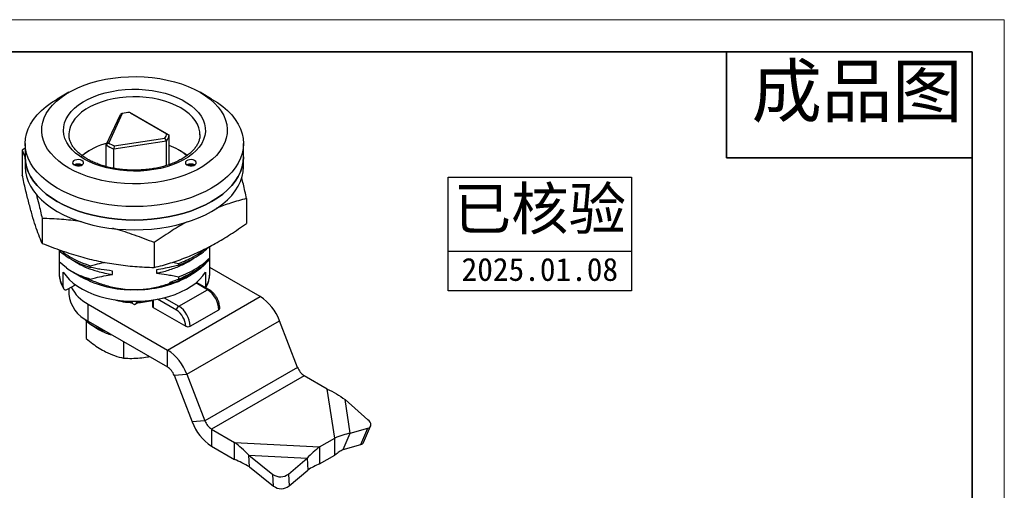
# Model space of a CAD drawing. Header units: millimetres. Extents: x 2544 to 2719, y 973 to 1097.
# Tile 4 of 4: x 2629 to 2719, y 1053 to 1097. Entities that reach past the tile are written whole.
import ezdxf

# ---------------------------------------------------------------- set-up
doc = ezdxf.new("R2010")
doc.units = ezdxf.units.MM
doc.linetypes.add('CENTER', pattern=[10.16, 6.35, -1.27, 1.27, -1.27])
doc.layers.add('中心线层', color=1, linetype='CENTER')
for name, color, linetype, lineweight in [('尺寸线层', 3, 'Continuous', 18), ('粗实线层', 7, 'Continuous', 35), ('细实线层', 3, 'Continuous', 18)]:
    doc.layers.add(name, color=color, linetype=linetype, lineweight=lineweight)
doc.styles.get("Standard").update_dxf_attribs({"font": 'arial.ttf'})
doc.styles.add('TEXTSTYLE_2', font='arial.ttf')

msp = doc.modelspace()

# ---------------------------------------------------------------- hatches: boundary and pattern name
at = {"layer": '中心线层'}
h = msp.add_hatch(color=1, dxfattribs=at)
h.dxf.hatch_style = 1
h.paths.add_polyline_path([(2633.831, 1083.256), (2633.973, 1083.199), (2634.141, 1083.173), (2634.314, 1083.181), (2634.471, 1083.224), (2634.532, 1083.259, 0.246252)])
h = msp.add_hatch(color=3, dxfattribs=at)
h.dxf.hatch_style = 1
h.paths.add_polyline_path([(2644.154, 1083.256), (2644.297, 1083.199), (2644.464, 1083.173), (2644.637, 1083.181), (2644.795, 1083.224), (2644.856, 1083.259, 0.246252)])
at = {"layer": '尺寸线层'}
h = msp.add_hatch(dxfattribs=at)
h.set_pattern_fill('ANGLE', color=256)
h.set_pattern_definition([(0, (-29842.803, -12337.657), (0, 6.985), [5.08, -1.905]), (90, (-29842.803, -12337.657), (-6.985, 4e-16), [5.08, -1.905])])
h.paths.add_polyline_path([(2644.297, 1083.199), (2644.464, 1083.173), (2644.637, 1083.181), (2644.795, 1083.224), (2644.856, 1083.259, 0.246252), (2644.154, 1083.256)])

# ---------------------------------------------------------------- linework, layer by layer
at = {"layer": 'Defpoints', "color": 1}
msp.add_line((2668.091, 1075.379), (2684.87, 1075.379), dxfattribs=at)
msp.add_lwpolyline([(2668.091, 1082.139), (2684.87, 1082.139), (2684.87, 1071.725), (2668.091, 1071.725)], close=True, dxfattribs=at)
at = {"layer": '粗实线层'}
for p, q in [((2693.59, 1093.606), (2693.59, 1083.911)), ((2693.59, 1083.911), (2716.069, 1083.911))]:
    msp.add_line(p, q, dxfattribs=at)
at = {"layer": '粗实线层', "color": 7, "linetype": 'Continuous', "lineweight": 25}
for p, q in [((2633.335, 1089.909), (2632.274, 1089.297)), ((2646.418, 1089.297), (2645.357, 1089.909)), ((2636.765, 1085.103), (2638.065, 1087.888)), ((2638.232, 1087.967), (2636.984, 1085.291)), ((2638.232, 1087.967), (2638.065, 1087.888)), ((2638.998, 1088.032), (2638.926, 1088.073)), ((2642.315, 1086.111), (2638.926, 1088.073)), ((2638.998, 1088.032), (2642.526, 1085.989)), ((2642.526, 1085.989), (2642.315, 1086.111)), ((2642.526, 1083.287), (2642.526, 1085.989)), ((2645.346, 1086.032), (2645.346, 1086.052)), ((2629.346, 1085.215), (2629.346, 1083.99)), ((2636.984, 1085.291), (2636.765, 1085.103)), ((2636.765, 1083.108), (2636.765, 1085.103)), ((2642.275, 1085.451), (2637.447, 1084.708)), ((2637.49, 1084.998), (2637.447, 1084.708)), ((2637.49, 1084.998), (2642.129, 1085.711)), ((2642.275, 1085.451), (2642.129, 1085.711)), ((2642.275, 1083.208), (2642.275, 1085.451)), ((2649.346, 1083.99), (2649.346, 1085.215)), ((2629.346, 1084.8), (2629.069, 1084.613)), ((2629.069, 1084.613), (2629.317, 1083.988)), ((2629.069, 1084.613), (2629.069, 1082.327)), ((2635.279, 1084.623), (2635.138, 1084.541)), ((2637.447, 1082.954), (2637.447, 1084.708)), ((2643.554, 1084.541), (2643.413, 1084.623)), ((2629.346, 1083.99), (2629.346, 1083.092)), ((2649.346, 1083.092), (2649.346, 1083.99)), ((2649.623, 1080.183), (2649.623, 1077.897)), ((2630.885, 1078.368), (2630.885, 1076.082)), ((2641.161, 1076.153), (2641.161, 1073.867)), ((2632.446, 1075.495), (2632.446, 1075.429)), ((2633.111, 1073.83), (2632.446, 1074.394)), ((2632.446, 1074.364), (2632.446, 1073.375)), ((2642.843, 1074.355), (2643.394, 1074.242)), ((2643.394, 1074.242), (2643.394, 1074.089)), ((2646.246, 1074.609), (2646.246, 1074.762)), ((2646.246, 1073.375), (2646.246, 1074.609)), ((2632.831, 1072.064), (2632.831, 1073.452)), ((2633.688, 1073.458), (2634.466, 1073.009)), ((2635.298, 1073.881), (2635.298, 1074.034)), ((2637.331, 1073.241), (2637.331, 1073.548)), ((2641.361, 1073.657), (2641.361, 1073.351)), ((2643.282, 1072.612), (2644.429, 1073.274)), ((2644.429, 1073.274), (2644.688, 1073.461)), ((2644.429, 1073.274), (2644.51, 1073.173)), ((2645.861, 1073.452), (2645.861, 1072.064)), ((2650.868, 1071.203), (2646.246, 1073.878)), ((2635.298, 1072.74), (2635.298, 1072.809)), ((2642.612, 1072.531), (2643.394, 1072.792)), ((2642.612, 1072.441), (2642.612, 1072.531)), ((2643.394, 1073.018), (2643.394, 1072.792)), ((2644.226, 1073.009), (2644.511, 1073.173)), ((2646.173, 1071.854), (2645.037, 1072.511)), ((2633.227, 1071.884), (2633.934, 1072.292)), ((2633.346, 1071.953), (2633.346, 1071.416)), ((2643.403, 1070.331), (2646.023, 1071.839)), ((2639.014, 1070.666), (2639.34, 1070.477)), ((2639.165, 1070.579), (2639.165, 1070.66)), ((2639.34, 1070.477), (2639.667, 1070.665)), ((2639.516, 1070.66), (2639.516, 1070.579)), ((2640.984, 1070.894), (2640.984, 1070.333)), ((2642.371, 1066.311), (2650.868, 1071.203)), ((2635.098, 1070.521), (2642.371, 1066.311)), ((2635.098, 1068.97), (2635.098, 1070.521)), ((2641.072, 1070.21), (2644.038, 1068.494)), ((2644.462, 1068.493), (2647.082, 1070.002)), ((2634.917, 1068.981), (2634.917, 1067.381)), ((2635.098, 1068.97), (2642.371, 1064.76)), ((2644.144, 1064.1), (2652.641, 1068.992)), ((2654.293, 1064.726), (2652.641, 1068.992)), ((2635.271, 1068.718), (2635.837, 1068.341)), ((2638.352, 1067.086), (2638.352, 1065.573)), ((2642.371, 1064.76), (2642.371, 1066.311)), ((2654.293, 1064.726), (2645.796, 1059.834)), ((2642.982, 1063.997), (2644.144, 1064.1)), ((2642.982, 1063.997), (2644.634, 1059.731)), ((2644.144, 1064.1), (2645.796, 1059.834)), ((2654.905, 1063.964), (2646.408, 1059.072)), ((2657.013, 1062.743), (2654.905, 1063.964)), ((2657.71, 1058.252), (2657.013, 1062.743)), ((2659.119, 1058.69), (2658.641, 1061.773)), ((2660.723, 1059.934), (2658.641, 1061.773)), ((2645.796, 1059.834), (2644.634, 1059.731)), ((2646.408, 1059.072), (2648.516, 1057.852)), ((2646.408, 1059.072), (2646.408, 1057.521)), ((2659.119, 1058.69), (2660.729, 1059.154)), ((2660.082, 1057.663), (2660.729, 1059.154)), ((2660.332, 1057.854), (2660.979, 1059.346)), ((2656.294, 1057.437), (2657.71, 1058.252)), ((2657.71, 1056.701), (2657.71, 1058.252)), ((2658.472, 1057.199), (2659.119, 1058.69)), ((2646.408, 1057.521), (2648.516, 1056.3)), ((2648.516, 1057.852), (2656.294, 1057.437)), ((2648.516, 1056.3), (2648.516, 1057.852)), ((2656.294, 1057.437), (2656.294, 1055.886)), ((2658.472, 1057.199), (2660.082, 1057.663)), ((2649.817, 1056.693), (2655.156, 1056.409)), ((2649.817, 1056.693), (2652.03, 1054.93)), ((2649.877, 1055.609), (2649.817, 1056.693)), ((2653.444, 1054.96), (2655.156, 1056.409)), ((2655.156, 1056.409), (2655.216, 1055.324)), ((2656.294, 1055.886), (2657.71, 1056.701)), ((2649.877, 1055.609), (2652.09, 1053.846)), ((2653.504, 1053.876), (2655.216, 1055.324)), ((2652.09, 1053.846), (2652.03, 1054.93)), ((2653.444, 1054.96), (2653.504, 1053.876))]:
    msp.add_line(p, q, dxfattribs=at)
at = {"layer": '粗实线层', "color": 8, "linetype": 'Continuous', "lineweight": 25}
for p, q in [((2644.429, 1073.313), (2644.429, 1073.274)), ((2646.023, 1071.839), (2644.965, 1072.452)), ((2641.072, 1070.907), (2641.072, 1070.21)), ((2643.19, 1069.964), (2641.452, 1070.97)), ((2642.069, 1071.103), (2643.403, 1070.331))]:
    msp.add_line(p, q, dxfattribs=at)
at = {"layer": '粗实线层'}
msp.add_lwpolyline([(2554.149, 1093.606), (2716.069, 1093.606), (2716.069, 974.73), (2554.149, 974.73)], close=True, dxfattribs=at)
at = {"layer": '粗实线层', "color": 7, "linetype": 'Continuous', "lineweight": 25, "flags": 128}
for points in [[(2645.356, 1089.91), (2645.844, 1089.603), (2646.286, 1089.274), (2646.677, 1088.924), (2647.015, 1088.556), (2647.299, 1088.173), (2647.524, 1087.777), (2647.691, 1087.372), (2647.798, 1086.96), (2647.844, 1086.544), (2647.829, 1086.128), (2647.752, 1085.714), (2647.615, 1085.305), (2647.419, 1084.904), (2647.164, 1084.514), (2646.853, 1084.138), (2646.488, 1083.779), (2646.071, 1083.439), (2645.606, 1083.121), (2645.096, 1082.826), (2644.544, 1082.558), (2643.955, 1082.317), (2643.333, 1082.106), (2642.682, 1081.927), (2642.007, 1081.78), (2641.313, 1081.666), (2640.604, 1081.587), (2639.887, 1081.543), (2639.166, 1081.534), (2638.446, 1081.561), (2637.732, 1081.622), (2637.03, 1081.719), (2636.345, 1081.849), (2635.681, 1082.013), (2635.044, 1082.208), (2634.438, 1082.434), (2633.867, 1082.689), (2633.336, 1082.97), (2632.848, 1083.277), (2632.406, 1083.607), (2632.015, 1083.957), (2631.677, 1084.324), (2631.393, 1084.708), (2631.168, 1085.103), (2631.001, 1085.508), (2630.894, 1085.92), (2630.848, 1086.336), (2630.863, 1086.752), (2630.94, 1087.167), (2631.077, 1087.575), (2631.273, 1087.976), (2631.528, 1088.366), (2631.839, 1088.742), (2632.204, 1089.101), (2632.621, 1089.441), (2633.086, 1089.759), (2633.596, 1090.054), (2634.148, 1090.322), (2634.737, 1090.563), (2635.359, 1090.774), (2636.01, 1090.953), (2636.685, 1091.1), (2637.379, 1091.214), (2638.088, 1091.293), (2638.805, 1091.337), (2639.526, 1091.346), (2640.246, 1091.319), (2640.96, 1091.258), (2641.662, 1091.161), (2642.347, 1091.031), (2643.011, 1090.868), (2643.648, 1090.672), (2644.254, 1090.446), (2644.825, 1090.192), (2645.356, 1089.91)], [(2634.75, 1083.787), (2634.328, 1084.055), (2633.952, 1084.346), (2633.627, 1084.656), (2633.356, 1084.983), (2633.14, 1085.324), (2632.983, 1085.675), (2632.884, 1086.033), (2632.846, 1086.395), (2632.869, 1086.757), (2632.952, 1087.116), (2633.095, 1087.47), (2633.297, 1087.813), (2633.554, 1088.144), (2633.866, 1088.458), (2634.229, 1088.754), (2634.64, 1089.029), (2635.095, 1089.279), (2635.589, 1089.502), (2636.119, 1089.697), (2636.678, 1089.862), (2637.263, 1089.995), (2637.867, 1090.094), (2638.485, 1090.159), (2639.11, 1090.19), (2639.738, 1090.186), (2640.363, 1090.146), (2640.978, 1090.072), (2641.577, 1089.964), (2642.156, 1089.824), (2642.709, 1089.651), (2643.23, 1089.449), (2643.715, 1089.219), (2644.159, 1088.962), (2644.558, 1088.682), (2644.909, 1088.381), (2645.207, 1088.062), (2645.451, 1087.728), (2645.638, 1087.382), (2645.766, 1087.027), (2645.834, 1086.667), (2645.842, 1086.304), (2645.789, 1085.943), (2645.675, 1085.586), (2645.503, 1085.238), (2645.273, 1084.9), (2644.988, 1084.577), (2644.65, 1084.271), (2644.263, 1083.986), (2643.83, 1083.723), (2643.355, 1083.486), (2642.842, 1083.277), (2642.297, 1083.097), (2641.724, 1082.948), (2641.129, 1082.832), (2640.518, 1082.749), (2639.895, 1082.701), (2639.267, 1082.688), (2638.641, 1082.71), (2638.02, 1082.767), (2637.412, 1082.858), (2636.822, 1082.982), (2636.256, 1083.139), (2635.719, 1083.326), (2635.215, 1083.543), (2634.75, 1083.787)], [(2646.417, 1089.297), (2646.95, 1088.964), (2647.436, 1088.609), (2647.872, 1088.232), (2648.256, 1087.836), (2648.585, 1087.424), (2648.857, 1086.999), (2649.07, 1086.563), (2649.223, 1086.118), (2649.315, 1085.668), (2649.346, 1085.215), (2649.315, 1084.762), (2649.223, 1084.312), (2649.07, 1083.868), (2648.857, 1083.431), (2648.585, 1083.006), (2648.256, 1082.594), (2647.872, 1082.199), (2647.436, 1081.822), (2646.95, 1081.466), (2646.417, 1081.133), (2645.841, 1080.826), (2645.224, 1080.545), (2644.571, 1080.293), (2643.886, 1080.072), (2643.173, 1079.882), (2642.436, 1079.725), (2641.68, 1079.602), (2640.91, 1079.513), (2640.131, 1079.46), (2639.346, 1079.442), (2638.561, 1079.46), (2637.782, 1079.513), (2637.012, 1079.602), (2636.256, 1079.725), (2635.519, 1079.882), (2634.806, 1080.072), (2634.121, 1080.293), (2633.468, 1080.545), (2632.852, 1080.826), (2632.275, 1081.133), (2631.742, 1081.466), (2631.256, 1081.822), (2630.82, 1082.199), (2630.436, 1082.594), (2630.107, 1083.006), (2629.835, 1083.431), (2629.622, 1083.868), (2629.469, 1084.312), (2629.377, 1084.762), (2629.346, 1085.215), (2629.377, 1085.668), (2629.469, 1086.118), (2629.622, 1086.563), (2629.835, 1086.999), (2630.107, 1087.424), (2630.436, 1087.836), (2630.82, 1088.232), (2631.256, 1088.609), (2631.742, 1088.964), (2632.274, 1089.297)], [(2634.504, 1084.109), (2634.74, 1084.287), (2635.138, 1084.541)], [(2649.346, 1083.99), (2649.315, 1083.538), (2649.223, 1083.087), (2649.07, 1082.643), (2648.857, 1082.207), (2648.585, 1081.781), (2648.256, 1081.37), (2647.872, 1080.974), (2647.436, 1080.597), (2646.95, 1080.241), (2646.417, 1079.908), (2645.841, 1079.601), (2645.224, 1079.32), (2644.571, 1079.068), (2643.886, 1078.847), (2643.173, 1078.657), (2642.436, 1078.5), (2641.68, 1078.377), (2640.91, 1078.289), (2640.131, 1078.235), (2639.346, 1078.218), (2638.561, 1078.235), (2637.782, 1078.289), (2637.012, 1078.377), (2636.256, 1078.5), (2635.519, 1078.657), (2634.806, 1078.847), (2634.121, 1079.068), (2633.468, 1079.32), (2632.852, 1079.601), (2632.275, 1079.908), (2631.742, 1080.241), (2631.256, 1080.597), (2630.82, 1080.974), (2630.436, 1081.37), (2630.107, 1081.781), (2629.835, 1082.207), (2629.622, 1082.643), (2629.469, 1083.087), (2629.377, 1083.538), (2629.346, 1083.99), (2629.346, 1083.99)], [(2629.346, 1083.99), (2629.377, 1083.538), (2629.469, 1083.087), (2629.622, 1082.643), (2629.835, 1082.207), (2630.107, 1081.781), (2630.436, 1081.37), (2630.82, 1080.974), (2631.256, 1080.597), (2631.742, 1080.241), (2632.275, 1079.908), (2632.852, 1079.601), (2633.468, 1079.32), (2634.121, 1079.068), (2634.806, 1078.847), (2635.519, 1078.657), (2636.256, 1078.5), (2637.012, 1078.377), (2637.782, 1078.289), (2638.561, 1078.235), (2639.346, 1078.218), (2640.131, 1078.235), (2640.91, 1078.289), (2641.68, 1078.377), (2642.436, 1078.5), (2643.173, 1078.657), (2643.886, 1078.847), (2644.571, 1079.068), (2645.224, 1079.32), (2645.841, 1079.601), (2646.417, 1079.908), (2646.95, 1080.241), (2647.436, 1080.597), (2647.872, 1080.974), (2648.256, 1081.37), (2648.585, 1081.781), (2648.857, 1082.207), (2649.07, 1082.643), (2649.223, 1083.087), (2649.315, 1083.538), (2649.346, 1083.99)], [(2633.831, 1083.256), (2633.973, 1083.199), (2634.141, 1083.173), (2634.314, 1083.181), (2634.471, 1083.224), (2634.594, 1083.295), (2634.667, 1083.386), (2634.682, 1083.485), (2634.637, 1083.582), (2634.538, 1083.664), (2634.395, 1083.722), (2634.228, 1083.748), (2634.055, 1083.739), (2633.897, 1083.697), (2633.775, 1083.626), (2633.701, 1083.535), (2633.686, 1083.435), (2633.731, 1083.338), (2633.831, 1083.256)], [(2644.154, 1083.256), (2644.297, 1083.199), (2644.464, 1083.173), (2644.637, 1083.181), (2644.795, 1083.224), (2644.917, 1083.295), (2644.991, 1083.386), (2645.006, 1083.485), (2644.961, 1083.582), (2644.861, 1083.664), (2644.719, 1083.722), (2644.551, 1083.748), (2644.378, 1083.739), (2644.221, 1083.697), (2644.098, 1083.626), (2644.025, 1083.535), (2644.01, 1083.435), (2644.055, 1083.338), (2644.154, 1083.256)], [(2629.346, 1083.092), (2629.377, 1082.639), (2629.469, 1082.189), (2629.622, 1081.745), (2629.835, 1081.308), (2630.107, 1080.883), (2630.436, 1080.471), (2630.82, 1080.076), (2631.256, 1079.699), (2631.742, 1079.343), (2632.275, 1079.01), (2632.852, 1078.703), (2633.468, 1078.422), (2634.121, 1078.17), (2634.806, 1077.949), (2635.519, 1077.759), (2636.256, 1077.602), (2637.012, 1077.479), (2637.782, 1077.39), (2638.561, 1077.337), (2639.346, 1077.319), (2640.131, 1077.337), (2640.91, 1077.39), (2641.68, 1077.479), (2642.436, 1077.602), (2643.173, 1077.759), (2643.886, 1077.949), (2644.571, 1078.17), (2645.224, 1078.422), (2645.841, 1078.703), (2646.417, 1079.01), (2646.95, 1079.343), (2647.436, 1079.699), (2647.872, 1080.076), (2648.256, 1080.471), (2648.585, 1080.883), (2648.857, 1081.308), (2649.07, 1081.745), (2649.223, 1082.189), (2649.315, 1082.639), (2649.346, 1083.092)], [(2632.831, 1073.452), (2633.076, 1073.101), (2633.377, 1072.765), (2633.733, 1072.447), (2634.139, 1072.15), (2634.592, 1071.877), (2635.088, 1071.629), (2635.622, 1071.41), (2636.19, 1071.221), (2636.786, 1071.065), (2637.406, 1070.941), (2638.043, 1070.852), (2638.691, 1070.798), (2639.346, 1070.78), (2640.001, 1070.798), (2640.649, 1070.852), (2641.286, 1070.941), (2641.906, 1071.065), (2642.502, 1071.221), (2643.07, 1071.41), (2643.604, 1071.629), (2644.1, 1071.877), (2644.553, 1072.15), (2644.959, 1072.447), (2645.315, 1072.765), (2645.616, 1073.101), (2645.861, 1073.452)], [(2660.729, 1059.154), (2660.846, 1059.203), (2660.932, 1059.272), (2660.984, 1059.36), (2661.002, 1059.462), (2660.983, 1059.575), (2660.929, 1059.694), (2660.841, 1059.816), (2660.723, 1059.934)]]:
    msp.add_lwpolyline(points, dxfattribs=at)
at = {"layer": '粗实线层', "color": 8, "linetype": 'Continuous', "lineweight": 25, "flags": 128}
msp.add_lwpolyline([(2645.346, 1086.052), (2645.329, 1086.295), (2645.252, 1086.643), (2645.115, 1086.985), (2644.918, 1087.317), (2644.664, 1087.636), (2644.356, 1087.938), (2643.996, 1088.221), (2643.589, 1088.481), (2643.138, 1088.716), (2642.648, 1088.924), (2642.124, 1089.102), (2641.572, 1089.248), (2640.997, 1089.362), (2640.405, 1089.441), (2639.802, 1089.486), (2639.194, 1089.494), (2638.588, 1089.468), (2637.99, 1089.406), (2637.405, 1089.309), (2636.841, 1089.179), (2636.302, 1089.017), (2635.795, 1088.824), (2635.324, 1088.602), (2634.894, 1088.354), (2634.51, 1088.082), (2634.175, 1087.789), (2633.894, 1087.478), (2633.669, 1087.152), (2633.501, 1086.815), (2633.394, 1086.469), (2633.348, 1086.12), (2633.346, 1086.019)], dxfattribs=at)
at = {"layer": '粗实线层', "color": 7, "linetype": 'Continuous', "lineweight": 25}
for centre, radius, start, end in [((2639.313, 1083.246), 4.843, 94.59065, 102.89952), ((2641.139, 1086.417), 1.216, 324.51805, 345.44267), ((2641.253, 1086.256), 1.3, 321.77216, 348.18857), ((2638.276, 1079.576), 5.866, 104.16961, 129.49075), ((2638.597, 1087.481), 3.002, 232.39051, 247.4773), ((2638.641, 1087.57), 2.818, 233.96934, 245.89847), ((2640.623, 1079.887), 5.495, 50.08886, 69.73431), ((2641.127, 1080.299), 4.887, 51.43942, 60.22671), ((2634.184, 1082.589), 0.755, 62.09056, 117.90944), ((2644.508, 1082.589), 0.755, 62.09056, 117.90944), ((2637.886, 1080.672), 8.344, 235.09374, 251.92918), ((2639.101, 1081.603), 9.764, 241.66068, 271.43722), ((2639.57, 1081.692), 9.853, 268.69986, 298.20224), ((2636.752, 1073.721), 3.602, 207.26478, 242.64974), ((2644.776, 1069.897), 2.308, 2.5954, 57.31291), ((2636.33, 1071.702), 2.997, 185.48608, 245.72767), ((2639.299, 1077.013), 6.354, 253.10374, 268.79038), ((2639.383, 1077.113), 6.455, 271.18543, 284.36615), ((2648.46, 1067.455), 4.455, 20.1896, 57.28601), ((2641.134, 1070.348), 0.151, 185.66326, 245.55049), ((2643.65, 1069.943), 0.46, 122.52394, 177.38444), ((2642.193, 1068.41), 1.846, 2.5954, 57.31291), ((2642.156, 1068.389), 2.308, 2.5954, 57.31291), ((2647.022, 1070.137), 0.148, 293.62102, 354.93754), ((2638.023, 1072.691), 4.831, 226.44783, 253.98024), ((2644.25, 1068.903), 0.461, 242.56381, 297.34454), ((2639.963, 1062.563), 4.455, 20.1896, 57.28601), ((2641.54, 1063.467), 1.536, 20.1896, 57.28601), ((2655.735, 1065.256), 1.536, 200.1896, 237.28601), ((2648.815, 1061.269), 4.455, 200.1896, 237.28601), ((2647.238, 1060.365), 1.536, 200.1896, 237.28601), ((2660.008, 1058.018), 0.363, 281.8209, 333.13354), ((2652.718, 1055.854), 1.152, 233.35334, 309.09357), ((2652.777, 1054.77), 1.152, 233.35334, 309.09357)]:
    msp.add_arc(centre, radius, start, end, dxfattribs=at)
at = {"layer": '粗实线层', "color": 8, "linetype": 'Continuous', "lineweight": 25}
for centre, radius, start, end in [((2634.959, 1073.4), 2.513, 180.56674, 212.1398), ((2643.733, 1073.4), 2.513, 327.8602, 359.43326), ((2646.11, 1071.72), 0.148, 64.95432, 126.20962)]:
    msp.add_arc(centre, radius, start, end, dxfattribs=at)
at = {"layer": '粗实线层', "color": 7, "linetype": 'Continuous', "lineweight": 25}
for centre, major_axis, ratio, start_param, end_param in [((2639.346, 1073.125), (7.976, 2.809), 0.218312, 5.166279, 5.42107), ((2632.292, 1088.371), (-13.452, 14.282), 0.576639, 2.891048, 3.00625)]:
    msp.add_ellipse(centre, major_axis=major_axis, ratio=ratio, start_param=start_param, end_param=end_param, dxfattribs=at)
for points, knots in [([(2635, 1083.812), (2634.933, 1083.851), (2634.74, 1083.966), (2634.451, 1084.169), (2634.15, 1084.423), (2633.895, 1084.688), (2633.688, 1084.96), (2633.529, 1085.237), (2633.418, 1085.519), (2633.355, 1085.781), (2633.352, 1085.948), (2633.351, 1086.021)], [0, 0, 0, 0, 0.062098, 0.180594, 0.298994, 0.417474, 0.53643, 0.656498, 0.778593, 0.903791, 1, 1, 1, 1]), ([(2645.342, 1086.048), (2645.341, 1085.967), (2645.339, 1085.786), (2645.271, 1085.506), (2645.151, 1085.209), (2644.977, 1084.92), (2644.756, 1084.641), (2644.487, 1084.373), (2644.174, 1084.118), (2643.818, 1083.879), (2643.421, 1083.658), (2642.987, 1083.457), (2642.52, 1083.278), (2642.023, 1083.125), (2641.501, 1082.997), (2640.958, 1082.897), (2640.401, 1082.826), (2639.833, 1082.785), (2639.261, 1082.775), (2638.69, 1082.794), (2638.124, 1082.844), (2637.57, 1082.924), (2637.033, 1083.032), (2636.517, 1083.168), (2636.028, 1083.33), (2635.571, 1083.515), (2635.233, 1083.68), (2635.051, 1083.783), (2635, 1083.812)], [0, 0, 0, 0, 0.034959, 0.078167, 0.120448, 0.161482, 0.201527, 0.240955, 0.280059, 0.31903, 0.357973, 0.396937, 0.43596, 0.475054, 0.514219, 0.553446, 0.592725, 0.63204, 0.671377, 0.71072, 0.75005, 0.789349, 0.828602, 0.867792, 0.906907, 0.945934, 0.984866, 1, 1, 1, 1]), ([(2630.885, 1076.082), (2630.784, 1076.329), (2630.583, 1076.821), (2630.28, 1077.687), (2629.977, 1078.665), (2629.674, 1079.771), (2629.37, 1080.992), (2629.17, 1081.879), (2629.069, 1082.327)], [0, 0, 0, 0, 0.168727, 0.334726, 0.500017, 0.665179, 0.831162, 1, 1, 1, 1]), ([(2649.623, 1080.183), (2649.522, 1080.635), (2649.375, 1081.293), (2649.225, 1081.888), (2649.178, 1082.075)], [0, 0, 0, 0, 0.684971, 1, 1, 1, 1]), ([(2630.364, 1080.567), (2630.436, 1080.279), (2630.611, 1079.586), (2630.784, 1078.818), (2630.885, 1078.368)], [0, 0, 0, 0, 0.414516, 1, 1, 1, 1]), ([(2649.623, 1080.183), (2649.13, 1080.054), (2648.22, 1079.816), (2647.297, 1079.474), (2646.874, 1079.317)], [0, 0, 0, 0, 0.541981, 1, 1, 1, 1]), ([(2634.498, 1078.053), (2634.459, 1078.06), (2633.847, 1078.171), (2632.637, 1078.286), (2631.48, 1078.34), (2630.885, 1078.368)], [0, 0, 0, 0, 0.032469, 0.502496, 1, 1, 1, 1]), ([(2644.186, 1078.059), (2644.137, 1078.034), (2643.617, 1077.765), (2642.604, 1077.136), (2641.651, 1076.487), (2641.161, 1076.153)], [0, 0, 0, 0, 0.048036, 0.5105, 1, 1, 1, 1]), ([(2641.161, 1073.867), (2641.655, 1073.998), (2642.614, 1074.253), (2644.033, 1074.758), (2645.404, 1075.349), (2646.771, 1076.064), (2648.181, 1076.907), (2649.133, 1077.561), (2649.623, 1077.897)], [0, 0, 0, 0, 0.176713, 0.343689, 0.501769, 0.658701, 0.824504, 1, 1, 1, 1]), ([(2641.161, 1076.153), (2640.562, 1076.383), (2639.397, 1076.832), (2638.12, 1077.256), (2637.446, 1077.422), (2637.348, 1077.446)], [0, 0, 0, 0, 0.475046, 0.923917, 1, 1, 1, 1]), ([(2630.885, 1076.082), (2631.484, 1075.849), (2632.648, 1075.396), (2634.372, 1074.854), (2636.037, 1074.432), (2637.698, 1074.139), (2639.41, 1073.941), (2640.567, 1073.892), (2641.161, 1073.867)], [0, 0, 0, 0, 0.1767132, 0.3436892, 0.5017689, 0.6587009, 0.8245041, 1, 1, 1, 1]), ([(2632.446, 1075.429), (2632.63, 1075.271), (2632.996, 1074.956), (2633.676, 1074.542), (2634.435, 1074.173), (2635.008, 1073.979), (2635.298, 1073.881)], [0, 0, 0, 0, 0.252132, 0.5, 0.747868, 1, 1, 1, 1]), ([(2632.446, 1075.399), (2632.446, 1075.335), (2632.446, 1075.14), (2632.446, 1074.802), (2632.446, 1074.526), (2632.446, 1074.394)], [0, 0, 0, 0, 0.201329, 0.617728, 1, 1, 1, 1]), ([(2632.64, 1075.422), (2632.735, 1075.341), (2633.02, 1075.096), (2633.607, 1074.733), (2634.394, 1074.341), (2634.995, 1074.137), (2635.298, 1074.034)], [0, 0, 0, 0, 0.141878, 0.426917, 0.710872, 1, 1, 1, 1]), ([(2643.394, 1074.089), (2643.684, 1074.204), (2644.257, 1074.432), (2645.015, 1074.849), (2645.67, 1075.291), (2646.014, 1075.617), (2646.176, 1075.771)], [0, 0, 0, 0, 0.260092, 0.515787, 0.771482, 1, 1, 1, 1]), ([(2643.394, 1074.242), (2643.63, 1074.334), (2644.099, 1074.518), (2644.828, 1074.894), (2645.393, 1075.231), (2645.678, 1075.488), (2645.74, 1075.544)], [0, 0, 0, 0, 0.261758, 0.520237, 0.895863, 1, 1, 1, 1]), ([(2646.246, 1074.762), (2646.246, 1074.893), (2646.246, 1075.237), (2646.246, 1075.589), (2646.246, 1075.8), (2646.246, 1075.813)], [0, 0, 0, 0, 0.368252, 0.960833, 1, 1, 1, 1]), ([(2633.753, 1074.519), (2633.881, 1074.429), (2634.24, 1074.178), (2634.979, 1073.837), (2635.824, 1073.548), (2636.621, 1073.354), (2637.095, 1073.279), (2637.331, 1073.241)], [0, 0, 0, 0, 0.143054, 0.398976, 0.660035, 0.830038, 1, 1, 1, 1]), ([(2635.298, 1074.034), (2635.456, 1074.074), (2635.87, 1074.179), (2636.321, 1074.284), (2636.616, 1074.337), (2636.65, 1074.343)], [0, 0, 0, 0, 0.354571, 0.925136, 1, 1, 1, 1]), ([(2641.361, 1073.351), (2641.496, 1073.379), (2642.017, 1073.489), (2642.884, 1073.744), (2643.867, 1074.172), (2644.501, 1074.508), (2644.754, 1074.716), (2644.774, 1074.732)], [0, 0, 0, 0, 0.10333, 0.398128, 0.689984, 0.97613, 1, 1, 1, 1]), ([(2643.394, 1073.018), (2643.684, 1073.132), (2644.257, 1073.36), (2645.016, 1073.777), (2645.696, 1074.239), (2646.062, 1074.586), (2646.246, 1074.762)], [0, 0, 0, 0, 0.252132, 0.5, 0.747868, 1, 1, 1, 1]), ([(2645.915, 1074.312), (2645.865, 1074.249), (2645.673, 1074.005), (2645.209, 1073.615), (2644.744, 1073.321), (2644.51, 1073.173)], [0, 0, 0, 0, 0.147961, 0.569927, 1, 1, 1, 1]), ([(2645.003, 1073.631), (2645.234, 1073.781), (2645.7, 1074.084), (2646.063, 1074.433), (2646.246, 1074.609)], [0, 0, 0, 0, 0.495737, 1, 1, 1, 1]), ([(2632.451, 1073.385), (2632.449, 1073.354), (2632.441, 1073.197), (2632.48, 1072.914), (2632.571, 1072.543), (2632.693, 1072.222), (2632.805, 1072.033), (2632.848, 1071.959)], [0, 0, 0, 0, 0.062916, 0.319755, 0.576538, 0.834876, 1, 1, 1, 1]), ([(2633.111, 1073.83), (2633.321, 1073.697), (2633.74, 1073.432), (2634.476, 1073.088), (2635.022, 1072.903), (2635.298, 1072.809)], [0, 0, 0, 0, 0.330726, 0.662704, 1, 1, 1, 1]), ([(2637.331, 1073.548), (2636.99, 1073.59), (2636.477, 1073.653), (2635.801, 1073.775), (2635.466, 1073.846), (2635.298, 1073.881)], [0, 0, 0, 0, 0.498826, 0.749296, 1, 1, 1, 1]), ([(2635.298, 1072.809), (2635.456, 1072.85), (2635.87, 1072.955), (2636.546, 1073.106), (2637.069, 1073.196), (2637.331, 1073.241)], [0, 0, 0, 0, 0.236874, 0.618044, 1, 1, 1, 1]), ([(2643.394, 1074.089), (2643.236, 1074.049), (2642.822, 1073.944), (2642.146, 1073.793), (2641.623, 1073.702), (2641.361, 1073.657)], [0, 0, 0, 0, 0.236874, 0.618044, 1, 1, 1, 1]), ([(2641.361, 1073.351), (2641.67, 1073.313), (2642.167, 1073.253), (2642.844, 1073.133), (2643.211, 1073.056), (2643.394, 1073.018)], [0, 0, 0, 0, 0.452402, 0.726046, 1, 1, 1, 1]), ([(2645.885, 1072.021), (2645.945, 1072.138), (2646.066, 1072.376), (2646.179, 1072.75), (2646.242, 1073.096), (2646.241, 1073.315), (2646.24, 1073.405)], [0, 0, 0, 0, 0.265658, 0.539362, 0.809089, 1, 1, 1, 1]), ([(2635.298, 1072.74), (2635.679, 1072.592), (2636.446, 1072.293), (2637.526, 1072.017), (2638.501, 1071.866), (2639.063, 1071.85), (2639.346, 1071.842)], [0, 0, 0, 0, 0.298974, 0.601736, 0.799565, 1, 1, 1, 1]), ([(2639.346, 1071.842), (2639.611, 1071.849), (2640.282, 1071.868), (2641.352, 1072.052), (2642.163, 1072.285), (2642.579, 1072.429), (2642.612, 1072.441)], [0, 0, 0, 0, 0.2354922, 0.5978152, 0.9680613, 1, 1, 1, 1]), ([(2642.612, 1072.441), (2642.716, 1072.462), (2642.937, 1072.507), (2643.163, 1072.576), (2643.282, 1072.612)], [0, 0, 0, 0, 0.473431, 1, 1, 1, 1]), ([(2632.831, 1072.064), (2632.835, 1072.023), (2632.842, 1071.943), (2632.9, 1071.862), (2632.986, 1071.82), (2633.099, 1071.822), (2633.184, 1071.863), (2633.227, 1071.884)], [0, 0, 0, 0, 0.187053, 0.373839, 0.567807, 0.780156, 1, 1, 1, 1]), ([(2647.17, 1070.124), (2647.169, 1070.17), (2647.165, 1070.301), (2647.125, 1070.525), (2647.042, 1070.79), (2646.922, 1071.05), (2646.771, 1071.294), (2646.594, 1071.515), (2646.394, 1071.71), (2646.248, 1071.805), (2646.173, 1071.854)], [0, 0, 0, 0, 0.072175, 0.204247, 0.33582, 0.466889, 0.597825, 0.729198, 0.861562, 1, 1, 1, 1]), ([(2635.835, 1068.344), (2635.839, 1068.341), (2635.971, 1068.24), (2636.137, 1068.156), (2636.297, 1068.075)], [0, 0, 0, 0, 0.030222, 1, 1, 1, 1]), ([(2636.297, 1068.075), (2636.449, 1068.006), (2636.751, 1067.867), (2637.097, 1067.743), (2637.29, 1067.695), (2637.306, 1067.692)], [0, 0, 0, 0, 0.479528, 0.959055, 1, 1, 1, 1]), ([(2634.917, 1067.381), (2635.12, 1067.214), (2635.515, 1066.891), (2636.114, 1066.471), (2636.509, 1066.255), (2636.705, 1066.147)], [0, 0, 0, 0, 0.347115, 0.675497, 1, 1, 1, 1]), ([(2636.705, 1066.147), (2636.979, 1066.02), (2637.537, 1065.762), (2638.078, 1065.637), (2638.352, 1065.573)], [0, 0, 0, 0, 0.491351, 1, 1, 1, 1]), ([(2638.352, 1065.573), (2638.601, 1065.561), (2639.087, 1065.538), (2639.824, 1065.58), (2640.364, 1065.633), (2640.656, 1065.709), (2640.707, 1065.722)], [0, 0, 0, 0, 0.323312, 0.631049, 0.935638, 1, 1, 1, 1])]:
    msp.add_open_spline(points, degree=3, knots=knots, dxfattribs=at)
for points in [[(2657.013, 1062.743), (2657.29, 1062.609), (2657.845, 1062.34), (2658.376, 1061.962), (2658.641, 1061.773)], [(2659.119, 1058.69), (2658.89, 1058.645), (2658.432, 1058.553), (2657.95, 1058.353), (2657.71, 1058.252)], [(2649.817, 1056.693), (2649.6, 1056.91), (2649.165, 1057.343), (2648.733, 1057.682), (2648.516, 1057.852)], [(2656.294, 1057.437), (2656.103, 1057.289), (2655.723, 1056.994), (2655.345, 1056.604), (2655.156, 1056.409)], [(2658.472, 1057.199), (2658.348, 1057.131), (2658.101, 1056.996), (2657.84, 1056.799), (2657.71, 1056.701)], [(2649.877, 1055.609), (2649.65, 1055.737), (2649.196, 1055.995), (2648.743, 1056.198), (2648.516, 1056.3)], [(2656.294, 1055.886), (2656.114, 1055.806), (2655.754, 1055.645), (2655.395, 1055.431), (2655.216, 1055.324)]]:
    msp.add_open_spline(points, degree=3, dxfattribs=at)
at = {"layer": '细实线层'}
msp.add_lwpolyline([(2543.622, 1096.559), (2719.022, 1096.559), (2719.022, 972.539), (2543.622, 972.539)], close=True, dxfattribs=at)

# ---------------------------------------------------------------- texts
at = {"insert": (2695.869, 1092.408), "char_height": 4.7246, "width": 20.76227, "attachment_point": 1, "line_spacing_factor": 0.9, "style": 'TEXTSTYLE_2'}
msp.add_mtext('成品图', dxfattribs=at)
at = {"layer": 'Defpoints', "color": 1, "insert": (2676.48, 1076.896), "char_height": 3.85827, "attachment_point": 5}
msp.add_mtext_dynamic_manual_height_columns('{\\fSimSun|b0|i0|c134|p34;已核验\\H0.5461x;2025.01.08}', width=25.04462, gutter_width=1, heights=[44.644], dxfattribs=at)

doc.saveas('drawing.dxf')
